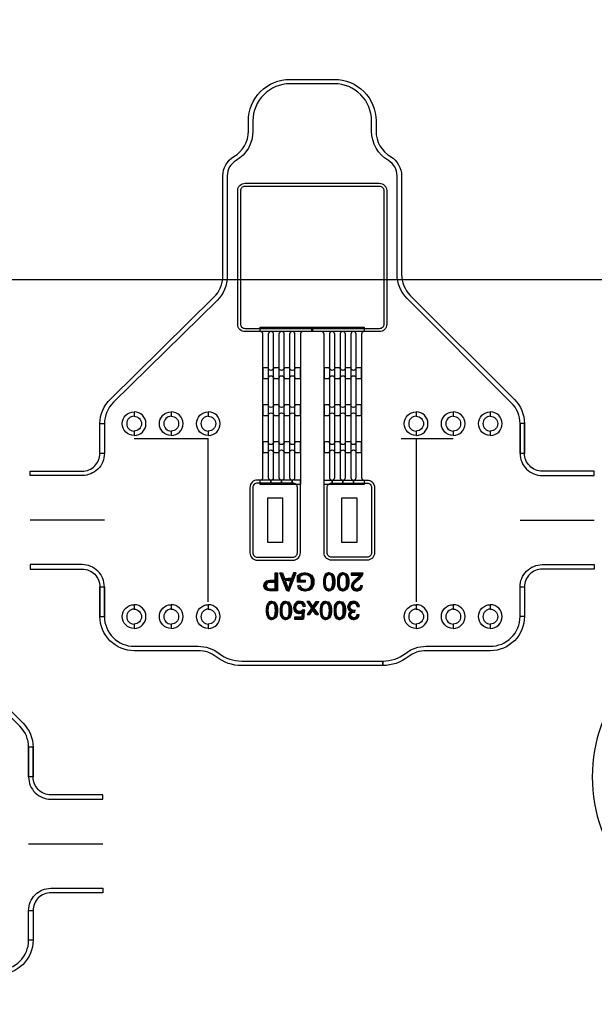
# Model space of a CAD drawing. Extents: x -63500 to 63500, y -63500 to 63500.
# Tile 168 of 256: x -30695 to -26824, y 20118 to 26753. Entities that reach past the tile are written whole.
import ezdxf

# ---------------------------------------------------------------- set-up
doc = ezdxf.new("R2010")
doc.units = 13
doc.header["$MEASUREMENT"] = 0
for name, color, linetype in [('1_Metal', 2, 'Continuous'), ('2_Electrodes', 5, 'Continuous'), ('3_Outline', 4, 'Continuous')]:
    doc.layers.add(name, color=color, linetype=linetype)
doc.styles.get("Standard").update_dxf_attribs({"font": 'arial.ttf'})

msp = doc.modelspace()

# ---------------------------------------------------------------- linework, layer by layer
for p, q in [((0, 25000), (-34000, 25000)), ((-29924.1, 23930.7), (-29674.1, 23930.7)), ((-29674.1, 23930.7), (-29424.1, 23930.7)), ((-29424.1, 22830.7), (-29424.1, 23930.7)), ((-28124.1, 23930.7), (-27874.1, 23930.7)), ((-28024.1, 23930.7), (-28024.1, 22830.7)), ((-28024.1, 23930.7), (-27774.1, 23930.7)), ((-30124.1, 23380.7), (-30624.1, 23380.7)), ((-27324.1, 23380.7), (-26824.1, 23380.7)), ((-30634.9, 21200), (-30134.9, 21200))]:
    msp.add_line(p, q)
for points in [[(-28924.1, 23530.7), (-28924.1, 23230.7), (-29024.1, 23230.7), (-29024.1, 23530.7)], [(-28424.1, 23530.7), (-28424.1, 23230.7), (-28524.1, 23230.7), (-28524.1, 23530.7)]]:
    msp.add_lwpolyline(points, close=True)
for radius in [50000, 47500, 45000]:
    msp.add_circle((0, 0), radius)
at = {"layer": '1_Metal'}
msp.add_line((-28644.1, 23650.7), (-28644.1, 23650.7), dxfattribs=at)
for points in [[(-50000, 0, -1), (50000, 0), (51000, 0, 1), (-51000, 0)], [(-29176.1, 24650.7, -0.414214), (-29226.1, 24700.7), (-29226.1, 25600.7, -0.414214), (-29176.1, 25650.7), (-28272.1, 25650.7, -0.414214), (-28222.1, 25600.7), (-28222.1, 24700.7, -0.414214), (-28272.1, 24650.7), (-29176.1, 24650.7)], [(-28722.1, 24650.7), (-28786.1, 24650.7, 0.414214), (-28804.1, 24632.7), (-28804.1, 23620.7), (-28858.1, 23620.7), (-28858.1, 23650.7, 0.414214), (-28840.1, 23668.7), (-28840.1, 24632.7, 1), (-28876.1, 24632.7), (-28876.1, 23668.7, 0.414214), (-28858.1, 23650.7), (-28858.1, 23650.7), (-28858.1, 23620.7), (-28930.1, 23620.7), (-28930.1, 23650.7, 0.414214), (-28912.1, 23668.7), (-28912.1, 24632.7, 1), (-28948.1, 24632.7), (-28948.1, 23668.7, 0.414214), (-28930.1, 23650.7), (-28930.1, 23650.7), (-28930.1, 23620.7), (-29002.1, 23620.7), (-29002.1, 23650.7, 0.414214), (-28984.1, 23668.7), (-28984.1, 24632.7, 1), (-29020.1, 24632.7), (-29020.1, 23668.7, 0.414214), (-29002.1, 23650.7), (-29002.1, 23650.7), (-29002.1, 23620.7), (-29074.1, 23620.7), (-29074.1, 23650.7, 0.414214), (-29056.1, 23668.7), (-29056.1, 24632.7, 0.414214), (-29074.1, 24650.7), (-29074.1, 24680.7), (-28722.1, 24680.7)], [(-28374.1, 24650.7), (-28374.1, 24650.7, 0.414214), (-28392.1, 24632.7), (-28392.1, 23668.7, 0.414214), (-28374.1, 23650.7), (-28374.1, 23620.7), (-28446.1, 23620.7), (-28446.1, 23650.7), (-28446.1, 23650.7, 0.414214), (-28428.1, 23668.7), (-28428.1, 24632.7, 1), (-28464.1, 24632.7), (-28464.1, 23668.7, 0.414214), (-28446.1, 23650.7), (-28446.1, 23620.7), (-28518.1, 23620.7), (-28518.1, 23650.7), (-28518.1, 23650.7, 0.414214), (-28500.1, 23668.7), (-28500.1, 24632.7, 1), (-28536.1, 24632.7), (-28536.1, 23668.7, 0.414214), (-28518.1, 23650.7), (-28518.1, 23620.7), (-28590.1, 23620.7), (-28590.1, 23650.7), (-28590.1, 23650.7, 0.414214), (-28572.1, 23668.7), (-28572.1, 24632.7, 1), (-28608.1, 24632.7), (-28608.1, 23668.7, 0.414214), (-28590.1, 23650.7), (-28590.1, 23620.7), (-28644.1, 23620.7), (-28644.1, 24632.7, 0.414214), (-28662.1, 24650.7), (-28726.1, 24650.7), (-28726.1, 24680.7), (-28374.1, 24680.7)], [(-28840.1, 24335.5), (-28804.1, 24335.5), (-28804.1, 24407.5), (-28840.1, 24407.5, -0.414214), (-28858.1, 24389.5), (-28858.1, 24389.5, -0.414214), (-28876.1, 24407.5), (-28912.1, 24407.5, -0.414214), (-28930.1, 24389.5), (-28930.1, 24389.5, -0.414214), (-28948.1, 24407.5), (-28984.1, 24407.5, -0.414214), (-29002.1, 24389.5), (-29002.1, 24389.5, -0.414214), (-29020.1, 24407.5), (-29056.1, 24407.5), (-29056.1, 24335.5), (-29020.1, 24335.5, -0.414214), (-29002.1, 24353.5), (-29002.1, 24353.5, -0.414214), (-28984.1, 24335.5), (-28948.1, 24335.5, -0.414214), (-28930.1, 24353.5), (-28930.1, 24353.5, -0.414214), (-28912.1, 24335.5), (-28876.1, 24335.5, -0.414214), (-28858.1, 24353.5), (-28858.1, 24353.5, -0.414214)], [(-28428.1, 24335.5), (-28392.1, 24335.5), (-28392.1, 24407.5), (-28428.1, 24407.5, -0.414214), (-28446.1, 24389.5), (-28446.1, 24389.5, -0.414214), (-28464.1, 24407.5), (-28500.1, 24407.5, -0.414214), (-28518.1, 24389.5), (-28518.1, 24389.5, -0.414214), (-28536.1, 24407.5), (-28572.1, 24407.5, -0.414214), (-28590.1, 24389.5), (-28590.1, 24389.5, -0.414214), (-28608.1, 24407.5), (-28644.1, 24407.5), (-28644.1, 24335.5), (-28608.1, 24335.5, -0.414214), (-28590.1, 24353.5), (-28590.1, 24353.5, -0.414214), (-28572.1, 24335.5), (-28536.1, 24335.5, -0.414214), (-28518.1, 24353.5), (-28518.1, 24353.5, -0.414214), (-28500.1, 24335.5), (-28464.1, 24335.5, -0.414214), (-28446.1, 24353.5), (-28446.1, 24353.5, -0.414214)], [(-28840.1, 24085.5), (-28804.1, 24085.5), (-28804.1, 24157.5), (-28840.1, 24157.5, -0.414214), (-28858.1, 24139.5), (-28858.1, 24139.5, -0.414214), (-28876.1, 24157.5), (-28912.1, 24157.5, -0.414214), (-28930.1, 24139.5), (-28930.1, 24139.5, -0.414214), (-28948.1, 24157.5), (-28984.1, 24157.5, -0.414214), (-29002.1, 24139.5), (-29002.1, 24139.5, -0.414214), (-29020.1, 24157.5), (-29056.1, 24157.5), (-29056.1, 24085.5), (-29020.1, 24085.5, -0.414214), (-29002.1, 24103.5), (-29002.1, 24103.5, -0.414214), (-28984.1, 24085.5), (-28948.1, 24085.5, -0.414214), (-28930.1, 24103.5), (-28930.1, 24103.5, -0.414214), (-28912.1, 24085.5), (-28876.1, 24085.5, -0.414214), (-28858.1, 24103.5), (-28858.1, 24103.5, -0.414214)], [(-28428.1, 24085.5), (-28392.1, 24085.5), (-28392.1, 24157.5), (-28428.1, 24157.5, -0.414214), (-28446.1, 24139.5), (-28446.1, 24139.5, -0.414214), (-28464.1, 24157.5), (-28500.1, 24157.5, -0.414214), (-28518.1, 24139.5), (-28518.1, 24139.5, -0.414214), (-28536.1, 24157.5), (-28572.1, 24157.5, -0.414214), (-28590.1, 24139.5), (-28590.1, 24139.5, -0.414214), (-28608.1, 24157.5), (-28644.1, 24157.5), (-28644.1, 24085.5), (-28608.1, 24085.5, -0.414214), (-28590.1, 24103.5), (-28590.1, 24103.5, -0.414214), (-28572.1, 24085.5), (-28536.1, 24085.5, -0.414214), (-28518.1, 24103.5), (-28518.1, 24103.5, -0.414214), (-28500.1, 24085.5), (-28464.1, 24085.5, -0.414214), (-28446.1, 24103.5), (-28446.1, 24103.5, -0.414214)], [(-28840.1, 23835.5), (-28804.1, 23835.5), (-28804.1, 23907.5), (-28840.1, 23907.5, -0.414214), (-28858.1, 23889.5), (-28858.1, 23889.5, -0.414214), (-28876.1, 23907.5), (-28912.1, 23907.5, -0.414214), (-28930.1, 23889.5), (-28930.1, 23889.5, -0.414214), (-28948.1, 23907.5), (-28984.1, 23907.5, -0.414214), (-29002.1, 23889.5), (-29002.1, 23889.5, -0.414214), (-29020.1, 23907.5), (-29056.1, 23907.5), (-29056.1, 23835.5), (-29020.1, 23835.5, -0.414214), (-29002.1, 23853.5), (-29002.1, 23853.5, -0.414214), (-28984.1, 23835.5), (-28948.1, 23835.5, -0.414214), (-28930.1, 23853.5), (-28930.1, 23853.5, -0.414214), (-28912.1, 23835.5), (-28876.1, 23835.5, -0.414214), (-28858.1, 23853.5), (-28858.1, 23853.5, -0.414214)], [(-28428.1, 23835.5), (-28392.1, 23835.5), (-28392.1, 23907.5), (-28428.1, 23907.5, -0.414214), (-28446.1, 23889.5), (-28446.1, 23889.5, -0.414214), (-28464.1, 23907.5), (-28500.1, 23907.5, -0.414214), (-28518.1, 23889.5), (-28518.1, 23889.5, -0.414214), (-28536.1, 23907.5), (-28572.1, 23907.5, -0.414214), (-28590.1, 23889.5), (-28590.1, 23889.5, -0.414214), (-28608.1, 23907.5), (-28644.1, 23907.5), (-28644.1, 23835.5), (-28608.1, 23835.5, -0.414214), (-28590.1, 23853.5), (-28590.1, 23853.5, -0.414214), (-28572.1, 23835.5), (-28536.1, 23835.5, -0.414214), (-28518.1, 23853.5), (-28518.1, 23853.5, -0.414214), (-28500.1, 23835.5), (-28464.1, 23835.5, -0.414214), (-28446.1, 23853.5), (-28446.1, 23853.5, -0.414214)], [(-29094.1, 23650.7, 0.414214), (-29144.1, 23600.7), (-29144.1, 23160.7, 0.414214), (-29094.1, 23110.7), (-28854.1, 23110.7, 0.414214), (-28804.1, 23160.7), (-28804.1, 23650.7)], [(-28354.1, 23650.7, -0.414214), (-28304.1, 23600.7), (-28304.1, 23160.7, -0.414214), (-28354.1, 23110.7), (-28594.1, 23110.7, -0.414214), (-28644.1, 23160.7), (-28644.1, 23650.7)]]:
    msp.add_lwpolyline(points, format="xyb", close=True, dxfattribs=at)
for points in [[(-28958.3, 23024.6), (-28958.3, 22904.1), (-29011.1, 22904.1), (-29022.6, 22905.6), (-29030.9, 22907.9), (-29038.4, 22912.5), (-29044.9, 22920.4), (-29048.3, 22928.2), (-29049.8, 22936), (-29049.8, 22940.9), (-29048.5, 22949.8), (-29045.4, 22957.7), (-29039.1, 22965.6), (-29031.1, 22971.2), (-29021.2, 22974.1), (-29009.5, 22975.4), (-28974.3, 22975.4), (-28974.3, 22961.3), (-29008.8, 22961.3), (-29018.6, 22959.6), (-29026, 22956.3), (-29030.5, 22951.5), (-29032.9, 22945), (-29033.4, 22939.4), (-29032.8, 22933.7), (-29029.6, 22926.7), (-29024.8, 22922), (-29019.8, 22919.6), (-29013.3, 22918.7), (-28974.3, 22918.7), (-28974.3, 23024.6), (-28958.3, 23024.6)], [(-28887.2, 22917.1), (-28887.2, 22904.5), (-28895.4, 22904.5), (-28941.4, 23025.1), (-28924.6, 23025.1), (-28911, 22987.8), (-28887.2, 22987.8), (-28887.2, 22974.3), (-28906.6, 22974.3), (-28887.2, 22917.1)], [(-28887.2, 22917.1), (-28887.2, 22904.5), (-28879.1, 22904.5), (-28833.1, 23025.1), (-28849.9, 23025.1), (-28863.4, 22987.8), (-28887.2, 22987.8), (-28887.2, 22974.3), (-28867.9, 22974.3), (-28887.2, 22917.1)], [(-28772.1, 22977.1), (-28772.1, 22963.1), (-28822.9, 22963.1), (-28822.9, 23007.5), (-28809.7, 23016.7), (-28795.7, 23022.6), (-28782, 23026), (-28767.3, 23026), (-28755.1, 23024), (-28742.8, 23019.8), (-28727.9, 23008.8), (-28719.6, 22997.5), (-28714.2, 22983.2), (-28712.2, 22968.7), (-28712.2, 22961.7), (-28713.5, 22949.4), (-28716.8, 22938.1), (-28722.4, 22926.7), (-28730.6, 22916.6), (-28738.2, 22910.9), (-28746.8, 22906.7), (-28757.7, 22903.5), (-28768.9, 22902.2), (-28775.6, 22902.2), (-28785.8, 22903.2), (-28796, 22906.7), (-28803.3, 22910.5), (-28810, 22915.8), (-28816.3, 22924.9), (-28821.2, 22938), (-28806.8, 22941.9), (-28803.3, 22932.3), (-28797.6, 22924.4), (-28789.8, 22919.4), (-28781.2, 22916.7), (-28772.2, 22915.8), (-28763.8, 22916.4), (-28754.9, 22918.5), (-28747.2, 22922.2), (-28740.6, 22927.5), (-28736.3, 22933.2), (-28732.1, 22941.7), (-28729.3, 22951.7), (-28728.3, 22960), (-28728.3, 22968), (-28729.8, 22979), (-28732.7, 22988.5), (-28738.7, 22998.2), (-28746.4, 23004.6), (-28755.2, 23009.2), (-28764, 23011.3), (-28771.5, 23012), (-28774.2, 23012), (-28781.6, 23011.2), (-28790.1, 23009), (-28799, 23005), (-28807.3, 22999.6), (-28807.3, 22977.1), (-28772.1, 22977.1)], [(-28610.1, 23025.9), (-28616.3, 23025.9), (-28628.2, 23022.1), (-28636, 23015.1), (-28642.4, 23005.4), (-28646.7, 22992.3), (-28648.5, 22978.8), (-28648.5, 22954.2), (-28646.9, 22939), (-28642.7, 22926.1), (-28635.4, 22914.6), (-28626.5, 22907.7), (-28616.4, 22904.2), (-28610.1, 22904.1), (-28610.1, 22916.1), (-28616.2, 22917.1), (-28623.1, 22920.9), (-28629.1, 22929.4), (-28632.2, 22940.8), (-28633.5, 22950.7), (-28634.1, 22960.4), (-28634.1, 22970), (-28633.6, 22979), (-28632.6, 22987.7), (-28630.6, 22997.3), (-28627, 23004.8), (-28621.5, 23010.5), (-28615.7, 23013.4), (-28610.1, 23014.3)], [(-28610.1, 23025.9), (-28603.9, 23025.9), (-28592, 23022.1), (-28584.2, 23015.1), (-28577.8, 23005.4), (-28573.6, 22992.3), (-28571.7, 22978.8), (-28571.7, 22954.2), (-28573.3, 22939), (-28577.5, 22926.1), (-28584.8, 22914.6), (-28593.7, 22907.7), (-28603.8, 22904.2), (-28610.1, 22904.1), (-28610.1, 22916.1), (-28604, 22917.1), (-28597.1, 22920.9), (-28591.2, 22929.4), (-28588, 22940.8), (-28586.7, 22950.7), (-28586.1, 22960.4), (-28586.1, 22970), (-28586.6, 22979), (-28587.6, 22987.7), (-28589.7, 22997.3), (-28593.2, 23004.8), (-28598.7, 23010.5), (-28604.5, 23013.4), (-28610.1, 23014.3)], [(-28516.3, 23025.9), (-28522.5, 23025.9), (-28534.3, 23022.1), (-28542.2, 23015.1), (-28548.6, 23005.4), (-28552.8, 22992.3), (-28554.7, 22978.8), (-28554.7, 22954.2), (-28553.1, 22939), (-28548.8, 22926.1), (-28541.5, 22914.6), (-28532.6, 22907.7), (-28522.6, 22904.2), (-28516.3, 22904.1), (-28516.3, 22916.1), (-28522.4, 22917.1), (-28529.2, 22920.9), (-28535.2, 22929.4), (-28538.3, 22940.8), (-28539.6, 22950.7), (-28540.2, 22960.4), (-28540.2, 22970), (-28539.7, 22979), (-28538.8, 22987.7), (-28536.7, 22997.3), (-28533.2, 23004.8), (-28527.7, 23010.5), (-28521.8, 23013.4), (-28516.3, 23014.3)], [(-28516.3, 23025.9), (-28510.1, 23025.9), (-28498.2, 23022.1), (-28490.4, 23015.1), (-28483.9, 23005.4), (-28479.7, 22992.3), (-28477.8, 22978.8), (-28477.8, 22954.2), (-28479.5, 22939), (-28483.7, 22926.1), (-28491, 22914.6), (-28499.9, 22907.7), (-28509.9, 22904.2), (-28516.3, 22904.1), (-28516.3, 22916.1), (-28510.2, 22917.1), (-28503.3, 22920.9), (-28497.3, 22929.4), (-28494.2, 22940.8), (-28492.9, 22950.7), (-28492.3, 22960.4), (-28492.3, 22970), (-28492.8, 22979), (-28493.8, 22987.7), (-28495.8, 22997.3), (-28499.4, 23004.8), (-28504.9, 23010.5), (-28510.7, 23013.4), (-28516.3, 23014.3)], [(-28384.5, 22938.5), (-28399.8, 22940.2), (-28401.4, 22930), (-28406.7, 22921.9), (-28414.2, 22917.5), (-28422.4, 22916.1), (-28430.1, 22916.7), (-28438.7, 22921.2), (-28444.2, 22928.5), (-28445.8, 22936.8), (-28444.5, 22944.9), (-28440.7, 22952), (-28433.4, 22961.1), (-28419.3, 22974.3), (-28403.6, 22987.6), (-28393.2, 22998), (-28387.2, 23006.2), (-28383.3, 23014.4), (-28382.2, 23019), (-28381.8, 23024.3), (-28461.5, 23024.3), (-28461.5, 23010), (-28402.5, 23010), (-28406.3, 23004.5), (-28414.7, 22996.3), (-28434.6, 22979.1), (-28446.4, 22968), (-28453.6, 22959.1), (-28457.9, 22951.5), (-28460.5, 22943.1), (-28460.9, 22937.1), (-28460.2, 22929.7), (-28457.8, 22922.8), (-28452.8, 22915.1), (-28445.6, 22909.2), (-28438.3, 22905.8), (-28430.5, 22904.2), (-28423.6, 22903.8), (-28417.1, 22904.2), (-28410.3, 22905.5), (-28402.3, 22908.6), (-28396.3, 22912.7), (-28391.2, 22918.3), (-28386.8, 22927.3), (-28384.5, 22938.5)], [(-28996.1, 22833), (-29002.3, 22833), (-29014.2, 22829.2), (-29022, 22822.2), (-29028.5, 22812.4), (-29032.7, 22799.4), (-29034.6, 22785.9), (-29034.6, 22761.2), (-29032.9, 22746.1), (-29028.7, 22733.2), (-29021.4, 22721.7), (-29012.5, 22714.7), (-29002.5, 22711.3), (-28996.1, 22711.1), (-28996.1, 22723.2), (-29002.2, 22724.1), (-29009.1, 22727.9), (-29015.1, 22736.5), (-29018.2, 22747.9), (-29019.5, 22757.8), (-29020.1, 22767.5), (-29020.1, 22777), (-29019.6, 22786), (-29018.6, 22794.8), (-29016.6, 22804.4), (-29013, 22811.9), (-29007.5, 22817.6), (-29001.7, 22820.5), (-28996.1, 22821.4)], [(-28996.1, 22833), (-28989.9, 22833), (-28978, 22829.2), (-28970.2, 22822.2), (-28963.8, 22812.4), (-28959.6, 22799.4), (-28957.7, 22785.9), (-28957.7, 22761.2), (-28959.3, 22746.1), (-28963.5, 22733.2), (-28970.9, 22721.7), (-28979.8, 22714.7), (-28989.8, 22711.3), (-28996.1, 22711.1), (-28996.1, 22723.2), (-28990, 22724.1), (-28983.2, 22727.9), (-28977.2, 22736.5), (-28974.1, 22747.9), (-28972.8, 22757.8), (-28972.2, 22767.5), (-28972.2, 22777), (-28972.7, 22786), (-28973.6, 22794.8), (-28975.7, 22804.4), (-28979.2, 22811.9), (-28984.7, 22817.6), (-28990.6, 22820.5), (-28996.1, 22821.4)], [(-28902.3, 22833), (-28908.5, 22833), (-28920.4, 22829.2), (-28928.2, 22822.2), (-28934.6, 22812.4), (-28938.8, 22799.4), (-28940.7, 22785.9), (-28940.7, 22761.2), (-28939.1, 22746.1), (-28934.9, 22733.2), (-28927.6, 22721.7), (-28918.6, 22714.7), (-28908.6, 22711.3), (-28902.3, 22711.1), (-28902.3, 22723.2), (-28908.4, 22724.1), (-28915.3, 22727.9), (-28921.2, 22736.5), (-28924.4, 22747.9), (-28925.7, 22757.8), (-28926.3, 22767.5), (-28926.3, 22777), (-28925.8, 22786), (-28924.8, 22794.8), (-28922.7, 22804.4), (-28919.2, 22811.9), (-28913.7, 22817.6), (-28907.9, 22820.5), (-28902.3, 22821.4)], [(-28902.3, 22833), (-28896.1, 22833), (-28884.2, 22829.2), (-28876.4, 22822.2), (-28870, 22812.4), (-28865.7, 22799.4), (-28863.9, 22785.9), (-28863.9, 22761.2), (-28865.5, 22746.1), (-28869.7, 22733.2), (-28877, 22721.7), (-28885.9, 22714.7), (-28896, 22711.3), (-28902.3, 22711.1), (-28902.3, 22723.2), (-28896.2, 22724.1), (-28889.3, 22727.9), (-28883.3, 22736.5), (-28880.2, 22747.9), (-28878.9, 22757.8), (-28878.3, 22767.5), (-28878.3, 22777), (-28878.8, 22786), (-28879.8, 22794.8), (-28881.8, 22804.4), (-28885.4, 22811.9), (-28890.9, 22817.6), (-28896.7, 22820.5), (-28902.3, 22821.4)], [(-28843.9, 22727.3), (-28843.9, 22713.1), (-28784.3, 22713.1), (-28772.9, 22774.7), (-28786.1, 22776.9), (-28794.2, 22768.4), (-28804.4, 22764.7), (-28812.1, 22764.7), (-28823.8, 22769.2), (-28831.6, 22778.7), (-28833.8, 22788.9), (-28833.8, 22797), (-28830.7, 22807.7), (-28824.3, 22815.2), (-28816.3, 22820.3), (-28809.7, 22821.3), (-28802.8, 22820.6), (-28794.3, 22816.6), (-28788.7, 22809.5), (-28785.4, 22798.6), (-28770, 22800), (-28771.9, 22809.4), (-28776.2, 22818), (-28781.9, 22824.7), (-28790.1, 22829.7), (-28800.8, 22833.1), (-28813.5, 22833.1), (-28822.2, 22831.4), (-28832, 22826.6), (-28839.8, 22819.2), (-28845.1, 22811), (-28848.6, 22800.8), (-28849.5, 22790.7), (-28848.3, 22780.3), (-28844.7, 22770.4), (-28839, 22763.1), (-28831.5, 22756.9), (-28822.7, 22753.1), (-28815.1, 22752.1), (-28809.4, 22752.1), (-28804, 22752.9), (-28798, 22754.8), (-28789.6, 22759.4), (-28796.1, 22727.3), (-28843.9, 22727.3)], [(-28758.9, 22744.6), (-28740.9, 22744.6), (-28720.8, 22774.7), (-28720.8, 22798), (-28743.3, 22831.5), (-28761.1, 22831.5), (-28729.4, 22786.6), (-28758.9, 22744.6)], [(-28682.6, 22744.6), (-28700.7, 22744.6), (-28720.8, 22774.7), (-28720.8, 22798), (-28698.2, 22831.5), (-28680.4, 22831.5), (-28712.1, 22786.6), (-28682.6, 22744.6)], [(-28632.6, 22833), (-28638.8, 22833), (-28650.7, 22829.2), (-28658.5, 22822.2), (-28665, 22812.4), (-28669.2, 22799.4), (-28671, 22785.9), (-28671, 22761.2), (-28669.4, 22746.1), (-28665.2, 22733.2), (-28657.9, 22721.7), (-28649, 22714.7), (-28638.9, 22711.3), (-28632.6, 22711.1), (-28632.6, 22723.2), (-28638.7, 22724.1), (-28645.6, 22727.9), (-28651.6, 22736.5), (-28654.7, 22747.9), (-28656, 22757.8), (-28656.6, 22767.5), (-28656.6, 22777), (-28656.1, 22786), (-28655.1, 22794.8), (-28653.1, 22804.4), (-28649.5, 22811.9), (-28644, 22817.6), (-28638.2, 22820.5), (-28632.6, 22821.4)], [(-28632.6, 22833), (-28626.4, 22833), (-28614.5, 22829.2), (-28606.7, 22822.2), (-28600.3, 22812.4), (-28596.1, 22799.4), (-28594.2, 22785.9), (-28594.2, 22761.2), (-28595.8, 22746.1), (-28600, 22733.2), (-28607.3, 22721.7), (-28616.3, 22714.7), (-28626.3, 22711.3), (-28632.6, 22711.1), (-28632.6, 22723.2), (-28626.5, 22724.1), (-28619.6, 22727.9), (-28613.7, 22736.5), (-28610.5, 22747.9), (-28609.2, 22757.8), (-28608.6, 22767.5), (-28608.6, 22777), (-28609.1, 22786), (-28610.1, 22794.8), (-28612.2, 22804.4), (-28615.7, 22811.9), (-28621.2, 22817.6), (-28627, 22820.5), (-28632.6, 22821.4)], [(-28538.8, 22833), (-28545, 22833), (-28556.9, 22829.2), (-28564.7, 22822.2), (-28571.1, 22812.4), (-28575.3, 22799.4), (-28577.2, 22785.9), (-28577.2, 22761.2), (-28575.6, 22746.1), (-28571.4, 22733.2), (-28564.1, 22721.7), (-28555.1, 22714.7), (-28545.1, 22711.3), (-28538.8, 22711.1), (-28538.8, 22723.2), (-28544.9, 22724.1), (-28551.8, 22727.9), (-28557.7, 22736.5), (-28560.9, 22747.9), (-28562.2, 22757.8), (-28562.7, 22767.5), (-28562.7, 22777), (-28562.2, 22786), (-28561.3, 22794.8), (-28559.2, 22804.4), (-28555.7, 22811.9), (-28550.2, 22817.6), (-28544.4, 22820.5), (-28538.8, 22821.4)], [(-28538.8, 22833), (-28532.6, 22833), (-28520.7, 22829.2), (-28512.9, 22822.2), (-28506.4, 22812.4), (-28502.2, 22799.4), (-28500.4, 22785.9), (-28500.4, 22761.2), (-28502, 22746.1), (-28506.2, 22733.2), (-28513.5, 22721.7), (-28522.4, 22714.7), (-28532.5, 22711.3), (-28538.8, 22711.1), (-28538.8, 22723.2), (-28532.7, 22724.1), (-28525.8, 22727.9), (-28519.8, 22736.5), (-28516.7, 22747.9), (-28515.4, 22757.8), (-28514.8, 22767.5), (-28514.8, 22777), (-28515.3, 22786), (-28516.3, 22794.8), (-28518.3, 22804.4), (-28521.9, 22811.9), (-28527.4, 22817.6), (-28533.2, 22820.5), (-28538.8, 22821.4)], [(-28408.1, 22742), (-28423, 22744.6), (-28426.2, 22733.5), (-28434.5, 22725.5), (-28443.8, 22723.2), (-28452.9, 22724.8), (-28461, 22731.2), (-28464.4, 22741.5), (-28461.8, 22751.8), (-28454.1, 22758.4), (-28444.6, 22761.4), (-28437, 22761.4), (-28435.6, 22774.9), (-28446, 22772.8), (-28455.6, 22774.8), (-28463.8, 22780), (-28468.6, 22788.6), (-28469.4, 22796.5), (-28468.3, 22804.4), (-28464.3, 22811.8), (-28458, 22817.5), (-28449.4, 22820.8), (-28440.5, 22820.8), (-28434.1, 22818.5), (-28427.5, 22813), (-28423.2, 22804.6), (-28421.4, 22797.6), (-28406.2, 22799.4), (-28409.5, 22811.7), (-28415.8, 22821.1), (-28424.9, 22828.8), (-28434.7, 22832.4), (-28444.2, 22833.6), (-28452.8, 22833), (-28464, 22829.5), (-28472.9, 22822.9), (-28480, 22814.8), (-28484, 22805.5), (-28485.3, 22796.2), (-28484.4, 22788.7), (-28481.4, 22780), (-28475.7, 22772.7), (-28469.6, 22768.7), (-28462.8, 22766.5), (-28469.5, 22762.4), (-28475.6, 22755.3), (-28478.9, 22747), (-28478.9, 22738.1), (-28475.7, 22727.7), (-28468.8, 22719.6), (-28458.1, 22713.6), (-28448.9, 22711.2), (-28440.8, 22711.2), (-28431.5, 22713), (-28422, 22717.8), (-28415.5, 22724.3), (-28410.9, 22732.3), (-28408.1, 22742)]]:
    msp.add_lwpolyline(points, close=True, dxfattribs=at)
at = {"layer": '2_Electrodes'}
for points in [[(47500, 0, 1), (-47500, 0), (-51000, 0, -1), (51000, 0)], [(-30154.1, 23830.7), (-30154.1, 24030.7, -0.203475), (-30083.9, 24196.2), (-29386, 24882, 0.201193), (-29326.1, 25024.6), (-29326.1, 25700.7, -0.265291), (-29252.4, 25829.9, 0.265291), (-29154.1, 26002.1), (-29154.1, 26070.7, -0.414214), (-28874.1, 26350.7), (-28574.1, 26350.7, -0.414214), (-28294.1, 26070.7), (-28294.1, 26002.1, 0.265291), (-28195.9, 25829.9, -0.265291), (-28122.1, 25700.7), (-28122.1, 25036.8, 0.198912), (-28063.6, 24895.4), (-27361.5, 24193.4, -0.198912), (-27294.1, 24030.7), (-27294.1, 23830.7), (-27324.1, 23830.7), (-27324.1, 24030.7, 0.198912), (-27382.7, 24172.1), (-28084.8, 24874.2, -0.198912), (-28152.1, 25036.8), (-28152.1, 25700.7, 0.265291), (-28211.1, 25804, -0.265291), (-28324.1, 26002.1), (-28324.1, 26070.7, 0.414214), (-28574.1, 26320.7), (-28874.1, 26320.7, 0.414214), (-29124.1, 26070.7), (-29124.1, 26002.1, -0.265291), (-29237.2, 25804, 0.265291), (-29296.1, 25700.7), (-29296.1, 25024.6, -0.201193), (-29364.9, 24860.6), (-30063.1, 24174.6, 0.203475), (-30124.1, 24030.7), (-30124.1, 23830.7)], [(-29176.1, 24670.7, -0.414214), (-29206.1, 24700.7), (-29206.1, 25600.7, -0.414214), (-29176.1, 25630.7), (-28272.1, 25630.7, -0.414214), (-28242.1, 25600.7), (-28242.1, 24700.7, -0.414214), (-28272.1, 24670.7), (-29176.1, 24670.7)], [(-29924.1, 23950.7, -1), (-29924.1, 24110.7), (-29924.1, 24080.7, 1), (-29924.1, 23980.7)], [(-29924.1, 23950.7, 1), (-29924.1, 24110.7), (-29924.1, 24080.7, -1), (-29924.1, 23980.7)], [(-29674.1, 23950.7, -1), (-29674.1, 24110.7), (-29674.1, 24080.7, 1), (-29674.1, 23980.7)], [(-29674.1, 23950.7, 1), (-29674.1, 24110.7), (-29674.1, 24080.7, -1), (-29674.1, 23980.7)], [(-29424.1, 23950.7, -1), (-29424.1, 24110.7), (-29424.1, 24080.7, 1), (-29424.1, 23980.7)], [(-29424.1, 23950.7, 1), (-29424.1, 24110.7), (-29424.1, 24080.7, -1), (-29424.1, 23980.7)], [(-28024.1, 23950.7, -1), (-28024.1, 24110.7), (-28024.1, 24080.7, 1), (-28024.1, 23980.7)], [(-28024.1, 23950.7, 1), (-28024.1, 24110.7), (-28024.1, 24080.7, -1), (-28024.1, 23980.7)], [(-27774.1, 23950.7, -1), (-27774.1, 24110.7), (-27774.1, 24080.7, 1), (-27774.1, 23980.7)], [(-27774.1, 23950.7, 1), (-27774.1, 24110.7), (-27774.1, 24080.7, -1), (-27774.1, 23980.7)], [(-27524.1, 23950.7, -1), (-27524.1, 24110.7), (-27524.1, 24080.7, 1), (-27524.1, 23980.7)], [(-27524.1, 23950.7, 1), (-27524.1, 24110.7), (-27524.1, 24080.7, -1), (-27524.1, 23980.7)], [(-30274.1, 23680.7), (-30624.1, 23680.7), (-30624.1, 23710.7), (-30274.1, 23710.7, 0.414214), (-30154.1, 23830.7), (-30154.1, 24030.7), (-30124.1, 24030.7), (-30124.1, 23830.7, -0.414214)], [(-27174.1, 23680.7), (-26824.1, 23680.7), (-26824.1, 23710.7), (-27174.1, 23710.7, -0.414214), (-27294.1, 23830.7), (-27294.1, 24030.7), (-27324.1, 24030.7), (-27324.1, 23830.7, 0.414214)], [(-29094.1, 23630.7, 0.414214), (-29124.1, 23600.7), (-29124.1, 23160.7, 0.414214), (-29094.1, 23130.7), (-28854.1, 23130.7, 0.414214), (-28824.1, 23160.7), (-28824.1, 23600.7, 0.414214), (-28854.1, 23630.7)], [(-28354.1, 23630.7, -0.414214), (-28324.1, 23600.7), (-28324.1, 23160.7, -0.414214), (-28354.1, 23130.7), (-28594.1, 23130.7, -0.414214), (-28624.1, 23160.7), (-28624.1, 23600.7, -0.414214), (-28594.1, 23630.7)], [(-30124.1, 22930.7, 0.414214), (-30274.1, 23080.7), (-30624.1, 23080.7), (-30624.1, 23050.7), (-30274.1, 23050.7, -0.414214), (-30154.1, 22930.7), (-30154.1, 22730.7), (-30124.1, 22730.7)], [(-27324.1, 22930.7, -0.414214), (-27174.1, 23080.7), (-26824.1, 23080.7), (-26824.1, 23050.7), (-27174.1, 23050.7, 0.414214), (-27294.1, 22930.7), (-27294.1, 22730.7), (-27324.1, 22730.7)], [(-30124.1, 22930.7), (-30124.1, 22730.7, 0.414214), (-29924.1, 22530.7), (-29492.4, 22530.7, -0.165811), (-29351.9, 22482.8, 0.165811), (-29199.1, 22430.7), (-28249.1, 22430.7), (-28249.1, 22400.7), (-29199.1, 22400.7, -0.165811), (-29370.2, 22459.1, 0.165811), (-29492.4, 22500.7), (-29924.1, 22500.7, -0.414214), (-30154.1, 22730.7), (-30154.1, 22930.7)], [(-27294.1, 22930.7), (-27294.1, 22730.7, -0.414214), (-27524.1, 22500.7), (-27955.9, 22500.7, 0.165811), (-28078.1, 22459.1, -0.165811), (-28249.1, 22400.7), (-28249.1, 22430.7, 0.165811), (-28096.4, 22482.8, -0.165811), (-27955.9, 22530.7), (-27524.1, 22530.7, 0.414214), (-27324.1, 22730.7), (-27324.1, 22930.7)], [(-29924.1, 22650.7, -1), (-29924.1, 22810.7), (-29924.1, 22780.7, 1), (-29924.1, 22680.7)], [(-29924.1, 22650.7, 1), (-29924.1, 22810.7), (-29924.1, 22780.7, -1), (-29924.1, 22680.7)], [(-29674.1, 22650.7, -1), (-29674.1, 22810.7), (-29674.1, 22780.7, 1), (-29674.1, 22680.7)], [(-29674.1, 22650.7, 1), (-29674.1, 22810.7), (-29674.1, 22780.7, -1), (-29674.1, 22680.7)], [(-29424.1, 22650.7, -1), (-29424.1, 22810.7), (-29424.1, 22780.7, 1), (-29424.1, 22680.7)], [(-29424.1, 22650.7, 1), (-29424.1, 22810.7), (-29424.1, 22780.7, -1), (-29424.1, 22680.7)], [(-28024.1, 22650.7, -1), (-28024.1, 22810.7), (-28024.1, 22780.7, 1), (-28024.1, 22680.7)], [(-28024.1, 22650.7, 1), (-28024.1, 22810.7), (-28024.1, 22780.7, -1), (-28024.1, 22680.7)], [(-27774.1, 22650.7, -1), (-27774.1, 22810.7), (-27774.1, 22780.7, 1), (-27774.1, 22680.7)], [(-27774.1, 22650.7, 1), (-27774.1, 22810.7), (-27774.1, 22780.7, -1), (-27774.1, 22680.7)], [(-27524.1, 22650.7, -1), (-27524.1, 22810.7), (-27524.1, 22780.7, 1), (-27524.1, 22680.7)], [(-27524.1, 22650.7, 1), (-27524.1, 22810.7), (-27524.1, 22780.7, -1), (-27524.1, 22680.7)], [(-30484.9, 21500), (-30134.9, 21500), (-30134.9, 21530), (-30484.9, 21530, -0.414214), (-30604.9, 21650), (-30604.9, 21850), (-30634.9, 21850), (-30634.9, 21650, 0.414214)], [(-30634.9, 20750, -0.414214), (-30484.9, 20900), (-30134.9, 20900), (-30134.9, 20870), (-30484.9, 20870, 0.414214), (-30604.9, 20750), (-30604.9, 20550), (-30634.9, 20550)], [(-30604.9, 20750), (-30604.9, 20550, -0.414214), (-30834.9, 20320), (-31266.7, 20320, 0.165811), (-31388.8, 20278.4, -0.165811), (-31559.9, 20220), (-31559.9, 20250, 0.165811), (-31407.2, 20302.1, -0.165811), (-31266.7, 20350), (-30834.9, 20350, 0.414214), (-30634.9, 20550), (-30634.9, 20750)]]:
    msp.add_lwpolyline(points, format="xyb", close=True, dxfattribs=at)
for points in [[(-22507.8, 23080, 0.414214), (-22737.8, 22850), (-22737.8, 22418.3, -0.165811), (-22779.5, 22296.1, 0.165811), (-22837.8, 22125), (-22837.8, 22000, -0.414214), (-22957.8, 21880), (-23626.1, 21880, -0.182676), (-23738.5, 21922.5, 0.182676), (-23890.6, 21980), (-24716.9, 21980, -0.293253), (-24871.5, 22079.2, 4.581742), (-24871.5, 21220.9, -0.293253), (-24716.9, 21320), (-23890.6, 21320, 0.182676), (-23738.5, 21377.5, -0.182676), (-23626.1, 21420), (-22957.8, 21420, -0.414214), (-22837.8, 21300), (-22837.8, 21175, 0.165811), (-22779.5, 21004, -0.165811), (-22737.8, 20881.8), (-22737.8, 20450, 0.414214), (-22507.8, 20220)], [(-31374.3, 22714.7), (-30672.3, 22012.7, -0.198912), (-30604.9, 21850), (-30604.9, 21650), (-30634.9, 21650), (-30634.9, 21850, 0.198912), (-30693.5, 21991.5), (-31395.5, 22693.5, -0.198912)]]:
    msp.add_lwpolyline(points, format="xyb", dxfattribs=at)
at = {"layer": '3_Outline'}
for points in [[(47500, 0, 1), (-47500, 0), (-51000, 0, -1), (51000, 0)], [(-30154.1, 23830.7), (-30154.1, 24030.7, -0.203475), (-30083.9, 24196.2), (-29386, 24882, 0.201193), (-29326.1, 25024.6), (-29326.1, 25700.7, -0.265291), (-29252.4, 25829.9, 0.265291), (-29154.1, 26002.1), (-29154.1, 26070.7, -0.414214), (-28874.1, 26350.7), (-28574.1, 26350.7, -0.414214), (-28294.1, 26070.7), (-28294.1, 26002.1, 0.265291), (-28195.9, 25829.9, -0.265291), (-28122.1, 25700.7), (-28122.1, 25036.8, 0.198912), (-28063.6, 24895.4), (-27361.5, 24193.4, -0.198912), (-27294.1, 24030.7), (-27294.1, 23830.7), (-27324.1, 23830.7), (-27324.1, 24030.7, 0.198912), (-27382.7, 24172.1), (-28084.8, 24874.2, -0.198912), (-28152.1, 25036.8), (-28152.1, 25700.7, 0.265291), (-28211.1, 25804, -0.265291), (-28324.1, 26002.1), (-28324.1, 26070.7, 0.414214), (-28574.1, 26320.7), (-28874.1, 26320.7, 0.414214), (-29124.1, 26070.7), (-29124.1, 26002.1, -0.265291), (-29237.2, 25804, 0.265291), (-29296.1, 25700.7), (-29296.1, 25024.6, -0.201193), (-29364.9, 24860.6), (-30063.1, 24174.6, 0.203475), (-30124.1, 24030.7), (-30124.1, 23830.7)], [(-29924.1, 23950.7, -1), (-29924.1, 24110.7), (-29924.1, 24080.7, 1), (-29924.1, 23980.7)], [(-29924.1, 23950.7, 1), (-29924.1, 24110.7), (-29924.1, 24080.7, -1), (-29924.1, 23980.7)], [(-29674.1, 23950.7, -1), (-29674.1, 24110.7), (-29674.1, 24080.7, 1), (-29674.1, 23980.7)], [(-29674.1, 23950.7, 1), (-29674.1, 24110.7), (-29674.1, 24080.7, -1), (-29674.1, 23980.7)], [(-29424.1, 23950.7, -1), (-29424.1, 24110.7), (-29424.1, 24080.7, 1), (-29424.1, 23980.7)], [(-29424.1, 23950.7, 1), (-29424.1, 24110.7), (-29424.1, 24080.7, -1), (-29424.1, 23980.7)], [(-28024.1, 23950.7, -1), (-28024.1, 24110.7), (-28024.1, 24080.7, 1), (-28024.1, 23980.7)], [(-28024.1, 23950.7, 1), (-28024.1, 24110.7), (-28024.1, 24080.7, -1), (-28024.1, 23980.7)], [(-27774.1, 23950.7, -1), (-27774.1, 24110.7), (-27774.1, 24080.7, 1), (-27774.1, 23980.7)], [(-27774.1, 23950.7, 1), (-27774.1, 24110.7), (-27774.1, 24080.7, -1), (-27774.1, 23980.7)], [(-27524.1, 23950.7, -1), (-27524.1, 24110.7), (-27524.1, 24080.7, 1), (-27524.1, 23980.7)], [(-27524.1, 23950.7, 1), (-27524.1, 24110.7), (-27524.1, 24080.7, -1), (-27524.1, 23980.7)], [(-30274.1, 23680.7), (-30624.1, 23680.7), (-30624.1, 23710.7), (-30274.1, 23710.7, 0.414214), (-30154.1, 23830.7), (-30154.1, 24030.7), (-30124.1, 24030.7), (-30124.1, 23830.7, -0.414214)], [(-27174.1, 23680.7), (-26824.1, 23680.7), (-26824.1, 23710.7), (-27174.1, 23710.7, -0.414214), (-27294.1, 23830.7), (-27294.1, 24030.7), (-27324.1, 24030.7), (-27324.1, 23830.7, 0.414214)], [(-30124.1, 22930.7, 0.414214), (-30274.1, 23080.7), (-30624.1, 23080.7), (-30624.1, 23050.7), (-30274.1, 23050.7, -0.414214), (-30154.1, 22930.7), (-30154.1, 22730.7), (-30124.1, 22730.7)], [(-27324.1, 22930.7, -0.414214), (-27174.1, 23080.7), (-26824.1, 23080.7), (-26824.1, 23050.7), (-27174.1, 23050.7, 0.414214), (-27294.1, 22930.7), (-27294.1, 22730.7), (-27324.1, 22730.7)], [(-30124.1, 22930.7), (-30124.1, 22730.7, 0.414214), (-29924.1, 22530.7), (-29492.4, 22530.7, -0.165811), (-29351.9, 22482.8, 0.165811), (-29199.1, 22430.7), (-28249.1, 22430.7), (-28249.1, 22400.7), (-29199.1, 22400.7, -0.165811), (-29370.2, 22459.1, 0.165811), (-29492.4, 22500.7), (-29924.1, 22500.7, -0.414214), (-30154.1, 22730.7), (-30154.1, 22930.7)], [(-27294.1, 22930.7), (-27294.1, 22730.7, -0.414214), (-27524.1, 22500.7), (-27955.9, 22500.7, 0.165811), (-28078.1, 22459.1, -0.165811), (-28249.1, 22400.7), (-28249.1, 22430.7, 0.165811), (-28096.4, 22482.8, -0.165811), (-27955.9, 22530.7), (-27524.1, 22530.7, 0.414214), (-27324.1, 22730.7), (-27324.1, 22930.7)], [(-29924.1, 22650.7, -1), (-29924.1, 22810.7), (-29924.1, 22780.7, 1), (-29924.1, 22680.7)], [(-29924.1, 22650.7, 1), (-29924.1, 22810.7), (-29924.1, 22780.7, -1), (-29924.1, 22680.7)], [(-29674.1, 22650.7, -1), (-29674.1, 22810.7), (-29674.1, 22780.7, 1), (-29674.1, 22680.7)], [(-29674.1, 22650.7, 1), (-29674.1, 22810.7), (-29674.1, 22780.7, -1), (-29674.1, 22680.7)], [(-29424.1, 22650.7, -1), (-29424.1, 22810.7), (-29424.1, 22780.7, 1), (-29424.1, 22680.7)], [(-29424.1, 22650.7, 1), (-29424.1, 22810.7), (-29424.1, 22780.7, -1), (-29424.1, 22680.7)], [(-28024.1, 22650.7, -1), (-28024.1, 22810.7), (-28024.1, 22780.7, 1), (-28024.1, 22680.7)], [(-28024.1, 22650.7, 1), (-28024.1, 22810.7), (-28024.1, 22780.7, -1), (-28024.1, 22680.7)], [(-27774.1, 22650.7, -1), (-27774.1, 22810.7), (-27774.1, 22780.7, 1), (-27774.1, 22680.7)], [(-27774.1, 22650.7, 1), (-27774.1, 22810.7), (-27774.1, 22780.7, -1), (-27774.1, 22680.7)], [(-27524.1, 22650.7, -1), (-27524.1, 22810.7), (-27524.1, 22780.7, 1), (-27524.1, 22680.7)], [(-27524.1, 22650.7, 1), (-27524.1, 22810.7), (-27524.1, 22780.7, -1), (-27524.1, 22680.7)], [(-30484.9, 21500), (-30134.9, 21500), (-30134.9, 21530), (-30484.9, 21530, -0.414214), (-30604.9, 21650), (-30604.9, 21850), (-30634.9, 21850), (-30634.9, 21650, 0.414214)], [(-30634.9, 20750, -0.414214), (-30484.9, 20900), (-30134.9, 20900), (-30134.9, 20870), (-30484.9, 20870, 0.414214), (-30604.9, 20750), (-30604.9, 20550), (-30634.9, 20550)], [(-30604.9, 20750), (-30604.9, 20550, -0.414214), (-30834.9, 20320), (-31266.7, 20320, 0.165811), (-31388.8, 20278.4, -0.165811), (-31559.9, 20220), (-31559.9, 20250, 0.165811), (-31407.2, 20302.1, -0.165811), (-31266.7, 20350), (-30834.9, 20350, 0.414214), (-30634.9, 20550), (-30634.9, 20750)]]:
    msp.add_lwpolyline(points, format="xyb", close=True, dxfattribs=at)
for points in [[(-22507.8, 23080, 0.414214), (-22737.8, 22850), (-22737.8, 22418.3, -0.165811), (-22779.5, 22296.1, 0.165811), (-22837.8, 22125), (-22837.8, 22000, -0.414214), (-22957.8, 21880), (-23626.1, 21880, -0.182676), (-23738.5, 21922.5, 0.182676), (-23890.6, 21980), (-24716.9, 21980, -0.293253), (-24871.5, 22079.2, 4.581742), (-24871.5, 21220.9, -0.293253), (-24716.9, 21320), (-23890.6, 21320, 0.182676), (-23738.5, 21377.5, -0.182676), (-23626.1, 21420), (-22957.8, 21420, -0.414214), (-22837.8, 21300), (-22837.8, 21175, 0.165811), (-22779.5, 21004, -0.165811), (-22737.8, 20881.8), (-22737.8, 20450, 0.414214), (-22507.8, 20220)], [(-31374.3, 22714.7), (-30672.3, 22012.7, -0.198912), (-30604.9, 21850), (-30604.9, 21650), (-30634.9, 21650), (-30634.9, 21850, 0.198912), (-30693.5, 21991.5), (-31395.5, 22693.5, -0.198912)]]:
    msp.add_lwpolyline(points, format="xyb", dxfattribs=at)

# ---------------------------------------------------------------- texts
for s, p in [('200 GAP', (-28376.7, 23024.3)), ('300x500', (-28399.5, 22831.5))]:
    msp.add_text(s, height=120, rotation=180).set_placement(p)

doc.saveas('drawing.dxf')
